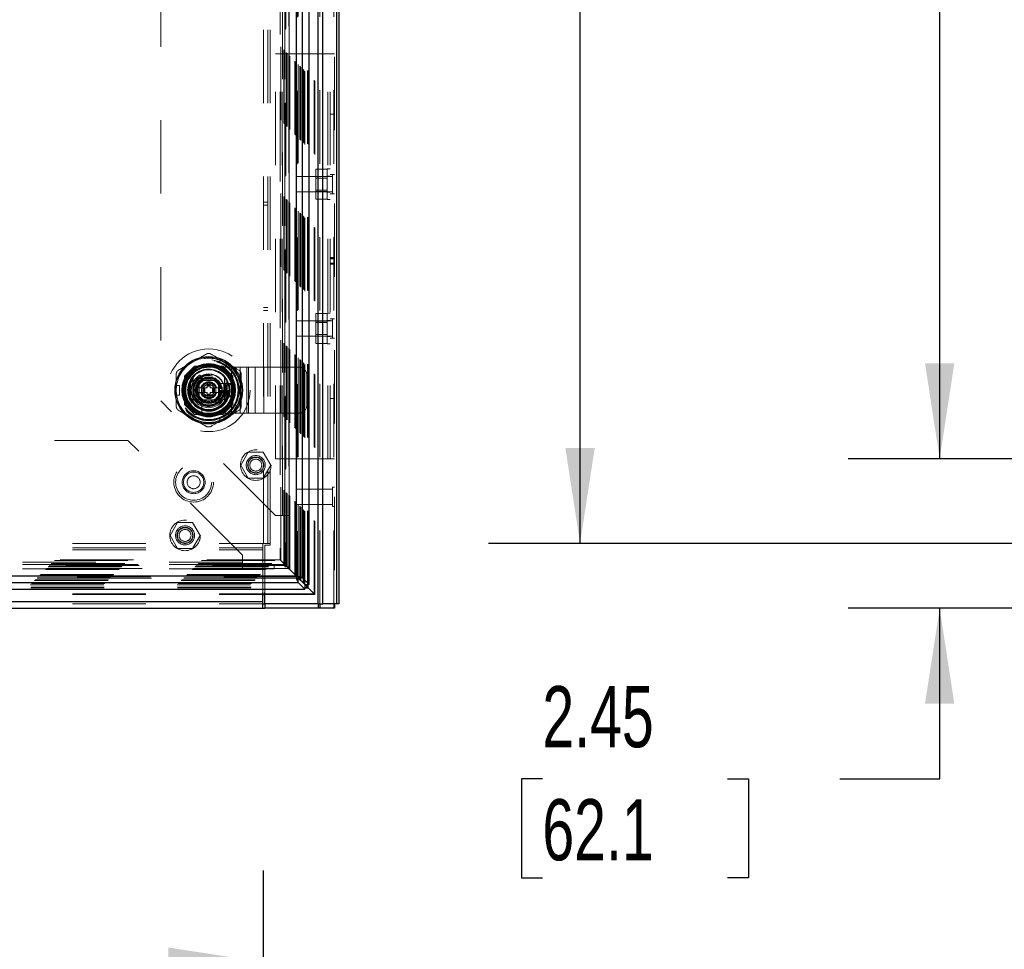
# Model space of a CAD drawing. Header units: inches. Extents: x 0.2 to 10.7, y 0.2 to 7.9.
# Tile 54 of 104: x 4.2 to 5.5, y 2.8 to 4. Entities that reach past the tile are written whole.
import ezdxf

# ---------------------------------------------------------------- set-up
doc = ezdxf.new("R2010")
doc.units = ezdxf.units.IN
doc.header["$MEASUREMENT"] = 0
doc.linetypes.add('HIDDEN', pattern=[0.075, 0.05, -0.025])
doc.layers.add('DIMENSIONS', color=140, linetype='Continuous')
doc.styles.add('SLDTEXTSTYLE0', font='TXT', dxfattribs={"width": 0.7})
doc.dimstyles.new('SLDDIMSTYLE0', dxfattribs={"dimtxt": 0.084961, "dimasz": 0.13, "dimexe": 0, "dimexo": 0.0625, "dimgap": 0.02124, "dimtad": 0, "dimtih": 1, "dimtoh": 1, "dimlfac": 12, "dimrnd": 1e-09, "dimzin": 12, "dimdsep": 46, "dimtxsty": 'SLDTEXTSTYLE0', "dimsah": 1, "dimcen": 0.09, "dimadec": 0, "dimazin": 3, "dimtfac": 1, "dimtofl": 0, "dimtmove": 0, "dimatfit": 3, "dimfxl": 0, "dimfrac": 2, "dimtolj": 1, "dimtzin": 12, "dimarcsym": 0})
doc.dimstyles.new('SLDDIMSTYLE1', dxfattribs={"dimtxt": 0.084961, "dimasz": 0.13, "dimexe": 0, "dimexo": 0.0625, "dimgap": 0.02124, "dimtad": 0, "dimtih": 1, "dimtoh": 1, "dimlfac": 12, "dimrnd": 1e-09, "dimzin": 12, "dimdsep": 46, "dimtxsty": 'SLDTEXTSTYLE0', "dimsah": 1, "dimcen": 0.09, "dimadec": 0, "dimazin": 3, "dimtfac": 1, "dimtmove": 0, "dimatfit": 0, "dimfxl": 0, "dimfrac": 2, "dimtolj": 1, "dimtzin": 12, "dimarcsym": 0})

# ---------------------------------------------------------------- blocks, each defined once
blk = doc.blocks.new('_D_17')
at = {"layer": 'DIMENSIONS'}
for p, q in [((5.415, 3.4444), (5.415, 3.6944)), ((5.7341, 3.4444), (5.29, 3.4444)), ((5.7294, 3.2406), (5.29, 3.2406)), ((5.415, 3.0079), (5.415, 3.2406)), ((4.8733, 3.0079), (4.8448, 3.0079)), ((4.8448, 3.0079), (4.8448, 2.8729)), ((5.1258, 3.0079), (5.1543, 3.0079)), ((5.1543, 3.0079), (5.1543, 2.8729)), ((5.2789, 3.0079), (5.415, 3.0079)), ((4.8448, 2.8729), (4.8733, 2.8729)), ((5.1543, 2.8729), (5.1258, 2.8729))]:
    blk.add_line(p, q, dxfattribs=at)
for points in [[(5.415, 3.4444), (5.435, 3.5744), (5.395, 3.5744)], [(5.415, 3.2406), (5.395, 3.1106), (5.435, 3.1106)]]:
    blk.add_solid(points, dxfattribs=at)
at = {"layer": 'DIMENSIONS', "char_height": 0.08333, "attachment_point": 1, "style": 'SLDTEXTSTYLE0'}
for s, insert in [('2.45', (4.8733, 3.1344)), ('62.1', (4.8733, 2.9803))]:
    blk.add_mtext(s, dxfattribs=dict(at, insert=insert))
blk = doc.blocks.new('_D_18')
at = {"layer": 'DIMENSIONS'}
for p, q in [((5.7341, 4.9847), (5.29, 4.9847)), ((5.415, 4.9847), (5.415, 4.4281)), ((5.2535, 4.274), (5.2249, 4.274)), ((5.2249, 4.274), (5.2249, 4.139)), ((5.5766, 4.274), (5.6051, 4.274)), ((5.6051, 4.274), (5.6051, 4.139)), ((5.2249, 4.139), (5.2535, 4.139)), ((5.6051, 4.139), (5.5766, 4.139)), ((5.415, 3.4444), (5.415, 4.12)), ((5.7341, 3.4444), (5.29, 3.4444))]:
    blk.add_line(p, q, dxfattribs=at)
for points in [[(5.415, 4.9847), (5.395, 4.8547), (5.435, 4.8547)], [(5.415, 3.4444), (5.435, 3.5744), (5.395, 3.5744)]]:
    blk.add_solid(points, dxfattribs=at)
at = {"layer": 'DIMENSIONS', "char_height": 0.08333, "attachment_point": 1, "style": 'SLDTEXTSTYLE0'}
for s, insert in [('18.48', (5.2535, 4.4005)), ('469.5', (5.2535, 4.2464))]:
    blk.add_mtext(s, dxfattribs=dict(at, insert=insert))
blk = doc.blocks.new('_D_19')
at = {"layer": 'DIMENSIONS'}
for p, q in [((5.7035, 5.1), (4.7997, 5.1)), ((4.9247, 5.1), (4.9247, 4.4836)), ((4.7631, 4.3535), (4.7346, 4.3535)), ((4.7346, 4.3535), (4.7346, 4.2185)), ((5.0863, 4.3535), (5.1148, 4.3535)), ((5.1148, 4.3535), (5.1148, 4.2185)), ((4.7346, 4.2185), (4.7631, 4.2185)), ((5.1148, 4.2185), (5.0863, 4.2185)), ((4.9247, 3.329), (4.9247, 4.0644)), ((5.7035, 3.329), (4.7997, 3.329))]:
    blk.add_line(p, q, dxfattribs=at)
for points in [[(4.9247, 5.1), (4.9047, 4.97), (4.9447, 4.97)], [(4.9247, 3.329), (4.9447, 3.459), (4.9047, 3.459)]]:
    blk.add_solid(points, dxfattribs=at)
at = {"layer": 'DIMENSIONS', "char_height": 0.08333, "attachment_point": 1, "style": 'SLDTEXTSTYLE0'}
for s, insert in [('21.25', (4.7631, 4.4799)), ('539.8', (4.7631, 4.3259)), ('OPENING', (4.6627, 4.1718))]:
    blk.add_mtext(s, dxfattribs=dict(at, insert=insert))
blk = doc.blocks.new('_D_25')
at = {"layer": 'DIMENSIONS'}
for p, q in [((3.0317, 2.4284), (3.0317, 2.8831)), ((4.4932, 2.4284), (4.4932, 2.8831)), ((3.6024, 2.8376), (3.5739, 2.8376)), ((3.5739, 2.8376), (3.5739, 2.7026)), ((3.9255, 2.8376), (3.9541, 2.8376)), ((3.9541, 2.8376), (3.9541, 2.7026)), ((3.0317, 2.7581), (3.259, 2.7581)), ((4.4932, 2.7581), (4.2689, 2.7581)), ((3.5739, 2.7026), (3.6024, 2.7026)), ((3.9541, 2.7026), (3.9255, 2.7026))]:
    blk.add_line(p, q, dxfattribs=at)
for points in [[(3.0317, 2.7581), (3.1617, 2.7381), (3.1617, 2.7781)], [(4.4932, 2.7581), (4.3632, 2.7781), (4.3632, 2.7381)]]:
    blk.add_solid(points, dxfattribs=at)
at = {"layer": 'DIMENSIONS', "attachment_point": 1, "style": 'SLDTEXTSTYLE0'}
for s, insert, char_height in [('17.54', (3.6024, 2.964), 0.08333), ('445.5', (3.6024, 2.81), 0.08333), ('INSIDE OPENING', (3.278, 2.6559), 0.083333)]:
    blk.add_mtext(s, dxfattribs=dict(at, insert=insert, char_height=char_height))

msp = doc.modelspace()

# ---------------------------------------------------------------- linework, layer by layer
at = {"color": 7, "linetype": 'Continuous', "lineweight": 25}
for p, q in [((4.5677218, 3.2466192), (4.5677218, 5.1820358)), ((4.5740858, 3.2466192), (4.5740858, 5.1822947)), ((4.5931618, 3.2466192), (4.5931618, 5.1912683)), ((4.5957978, 5.1924486), (4.5957978, 3.2466192)), ((4.5555413, 3.2727236), (4.5555413, 5.1563317)), ((4.5375935, 5.144302), (4.5375935, 3.2847533)), ((4.5464568, 3.2818081), (4.5464568, 5.1472471)), ((4.3937933, 3.5514767), (4.3937933, 3.5241007)), ((4.4430059, 3.5514767), (4.4430059, 3.5241007)), ((2.9843496, 3.27589), (4.5405387, 3.27589)), ((2.9872948, 3.2847533), (4.5375935, 3.2847533)), ((4.5405641, 3.2818243), (4.5377507, 3.2846378)), ((4.5405387, 3.27589), (4.5405387, 3.2817988)), ((4.5405387, 3.2817988), (4.5490312, 3.2733063)), ((4.5405387, 3.27589), (4.5496232, 3.2668055)), ((4.5464568, 3.2818081), (4.5405479, 3.2818081)), ((4.5490413, 3.2733148), (4.5405479, 3.2818081)), ((4.5555413, 3.2727236), (4.5464568, 3.2818081)), ((2.9752651, 3.2668055), (4.5496232, 3.2668055)), ((4.5488227, 3.2693895), (4.5529989, 3.2693895)), ((4.5489296, 3.2682563), (4.5541321, 3.2682563)), ((4.5529989, 3.2693895), (4.5490746, 3.2733139)), ((4.5496232, 3.2668055), (4.5496232, 3.267221)), ((4.5529989, 3.2693895), (4.5529989, 3.2735229)), ((4.5541321, 3.2682563), (4.5529989, 3.2693895)), ((4.5541321, 3.2682563), (4.5541321, 3.273416)), ((4.5555413, 3.2727236), (4.5551475, 3.2727236)), ((3.032707, 3.2496192), (4.492222, 3.2496192)), ((4.492222, 3.2496192), (4.492222, 3.261954)), ((4.492222, 3.2602532), (4.4947145, 3.2602532)), ((4.492222, 3.2593206), (4.4947145, 3.2593206)), ((4.492222, 3.2406192), (4.492222, 3.2496192)), ((4.4947145, 3.2466192), (4.4947145, 3.261954)), ((3.032707, 3.2406192), (4.492222, 3.2406192)), ((4.492222, 3.2466192), (4.4947145, 3.2466192)), ((4.492222, 3.2406192), (4.494722, 3.2406192)), ((4.5677218, 3.2466192), (4.4947145, 3.2466192)), ((4.494722, 3.2466192), (4.494722, 3.2406192)), ((4.5677251, 3.2406192), (4.494722, 3.2406192)), ((4.5677218, 3.2466192), (4.5740858, 3.2466192)), ((4.5677251, 3.2466192), (4.5677251, 3.2406192)), ((4.5698441, 3.2406192), (4.5677251, 3.2406192)), ((4.5698441, 3.2466192), (4.5698441, 3.2406192)), ((4.5889201, 3.2406192), (4.5698441, 3.2406192)), ((4.5931618, 3.2466192), (4.5740858, 3.2466192)), ((4.5889201, 3.2466192), (4.5889201, 3.2406192)), ((4.5897978, 3.2406192), (4.5889201, 3.2406192)), ((4.5897978, 3.2466192), (4.5897978, 3.2406192)), ((4.5957978, 3.2466192), (4.5931618, 3.2466192))]:
    msp.add_line(p, q, dxfattribs=at)
at = {"color": 7, "linetype": 'HIDDEN', "lineweight": 18}
for p, q in [((4.5677218, 3.2466192), (4.5677218, 5.1820358)), ((4.5698432, 3.2466192), (4.5698432, 5.1822947)), ((4.5889191, 3.2466192), (4.5889191, 5.1912683)), ((4.5897978, 5.1924486), (4.5897978, 3.2466192)), ((4.5621352, 3.2602532), (4.5621352, 5.168802)), ((4.5630591, 3.2593403), (4.5630591, 5.169715)), ((4.5496325, 3.2727236), (4.5496325, 5.1563317)), ((4.5529989, 3.2735229), (4.5529989, 5.1555324)), ((4.5541321, 3.273416), (4.5541321, 5.1556393)), ((4.536031, 3.2863574), (4.536031, 5.1426979)), ((4.5367618, 3.2856267), (4.5367618, 5.1434286)), ((4.5375935, 5.144302), (4.5375935, 3.2847533)), ((4.5380641, 3.2843243), (4.5380641, 5.144731)), ((4.5391889, 5.1458526), (4.5391889, 3.283205)), ((4.5403831, 3.2820053), (4.5403831, 5.1470499)), ((4.5405171, 5.147186), (4.5405171, 3.2818695)), ((4.5405479, 3.2818081), (4.5405479, 5.1472471)), ((4.5428096, 3.2795686), (4.5428096, 5.1494739)), ((4.5432169, 3.2791716), (4.5432169, 5.1498837)), ((4.5433666, 3.2790219), (4.5433666, 5.1500334)), ((4.5441805, 3.2782079), (4.5441805, 5.1508473)), ((4.5470252, 3.2753598), (4.5470252, 5.1536938)), ((4.5479302, 3.2744582), (4.5479302, 5.1545971)), ((4.5214006, 3.3009878), (4.5214006, 5.1280674)), ((4.5221079, 5.1287942), (4.5221079, 3.3002619)), ((4.5237305, 5.1303973), (4.5237305, 3.298658)), ((4.5240186, 3.2983698), (4.5240186, 5.1306854)), ((4.5249478, 3.2974406), (4.5249478, 5.1316146)), ((4.5251888, 3.2971996), (4.5251888, 5.1318556)), ((4.5251888, 3.2971996), (4.5251888, 5.1318556)), ((4.5274328, 5.1341096), (4.5274328, 3.2949157)), ((4.5274805, 3.294908), (4.5274805, 5.1341473)), ((4.5278971, 3.2944913), (4.5278971, 5.134564)), ((4.5278971, 5.134564), (4.5278971, 3.2944913)), ((4.528101, 3.2943106), (4.528101, 5.1347374)), ((4.5283138, 3.2940746), (4.5283138, 5.1349806)), ((4.5291471, 3.2932413), (4.5291471, 5.135814)), ((4.5158087, 5.1224741), (4.5158087, 3.3065819)), ((4.5165371, 3.3058513), (4.5165371, 5.1232039)), ((4.5206276, 3.3017609), (4.5206276, 5.1272944)), ((4.4932145, 3.3290358), (4.4932145, 5.0999525)), ((4.4992145, 3.3290358), (4.4992145, 5.0999525)), ((4.5022145, 3.3290358), (4.5022145, 5.0999525)), ((4.5022145, 3.3290358), (4.5022145, 5.0999525)), ((4.5190413, 5.061986), (4.5190413, 3.3670693)), ((4.5190413, 5.061986), (4.5190413, 3.3670693)), ((4.5220413, 5.061986), (4.5220413, 3.3670693)), ((4.5280413, 5.061986), (4.5280413, 3.3670693)), ((4.3530413, 4.905736), (4.3530413, 3.5233193)), ((4.5096312, 3.4443692), (4.5096312, 3.9962025)), ((4.5096312, 3.9962025), (4.5156312, 3.9962025)), ((4.5156312, 3.4443692), (4.5156312, 3.9962025)), ((4.5186312, 3.9962025), (4.5156312, 3.9962025)), ((4.5186312, 3.4443692), (4.5186312, 3.9962025)), ((4.5186312, 3.4443692), (4.5186312, 3.9962025)), ((4.5807978, 3.9962025), (4.5186312, 3.9962025)), ((4.5807978, 3.4443692), (4.5807978, 3.9962025)), ((4.5897978, 3.9962025), (4.5807978, 3.9962025)), ((4.5807978, 3.4443692), (4.5807978, 3.9962025)), ((4.5837978, 3.4443692), (4.5837978, 3.9962025)), ((4.5897978, 3.9139629), (4.5837978, 3.9139629)), ((4.5800478, 3.7978692), (4.5800478, 3.8395358)), ((4.5837978, 3.8395358), (4.5800478, 3.8395358)), ((4.5377145, 3.8291192), (4.5377145, 3.8082858)), ((4.5871937, 3.8291192), (4.5377145, 3.8291192)), ((4.5800478, 3.8391984), (4.5646312, 3.8391984)), ((4.5646312, 3.8391984), (4.5646312, 3.8289505)), ((4.5800478, 3.8289505), (4.5646312, 3.8289505)), ((4.5646312, 3.8289505), (4.5646312, 3.8084545)), ((4.5800478, 3.826865), (4.5646312, 3.826865)), ((4.5837978, 3.8297442), (4.5800478, 3.8297442)), ((4.5897978, 3.8317233), (4.5837978, 3.8317233)), ((4.5871937, 3.8317233), (4.5871937, 3.8056817)), ((4.5377145, 3.8082858), (4.5871937, 3.8082858)), ((4.5646312, 3.81054), (4.5800478, 3.81054)), ((4.5800478, 3.8084545), (4.5646312, 3.8084545)), ((4.5646312, 3.8084545), (4.5646312, 3.7982066)), ((4.5800478, 3.8076608), (4.5837978, 3.8076608)), ((4.5897978, 3.8056817), (4.5837978, 3.8056817)), ((4.4992145, 3.7942442), (4.4932145, 3.7942442)), ((4.4932145, 3.7900775), (4.4992145, 3.7900775)), ((4.5800478, 3.7982066), (4.5646312, 3.7982066)), ((4.5800478, 3.7978692), (4.5837978, 3.7978692)), ((4.5897978, 3.718903), (4.5837978, 3.718903)), ((4.5897978, 3.7185027), (4.5837978, 3.7185027)), ((4.5897978, 3.7182625), (4.5837978, 3.7182625)), ((4.5897978, 3.7174422), (4.5837978, 3.7174422)), ((4.5897978, 3.7170134), (4.5837978, 3.7170134)), ((4.5897978, 3.7109284), (4.5837978, 3.7109284)), ((4.5897978, 3.7099035), (4.5837978, 3.7099035)), ((4.5837978, 3.7096858), (4.5897978, 3.7096858)), ((4.5897978, 3.7095192), (4.5837978, 3.7095192)), ((4.4932145, 3.6504942), (4.4992145, 3.6504942)), ((4.4932145, 3.6463275), (4.4992145, 3.6463275)), ((4.5800478, 3.6423651), (4.5646312, 3.6423651)), ((4.5646312, 3.6423651), (4.5646312, 3.6321171)), ((4.5800478, 3.6010358), (4.5800478, 3.6427025)), ((4.5837978, 3.6427025), (4.5800478, 3.6427025)), ((4.5377145, 3.6322858), (4.5377145, 3.6114525)), ((4.5871937, 3.6322858), (4.5377145, 3.6322858)), ((4.5800478, 3.6321171), (4.5646312, 3.6321171)), ((4.5646312, 3.6321171), (4.5646312, 3.6116212)), ((4.5800478, 3.6300317), (4.5646312, 3.6300317)), ((4.5837978, 3.6329108), (4.5800478, 3.6329108)), ((4.5897978, 3.63489), (4.5837978, 3.63489)), ((4.5871937, 3.63489), (4.5871937, 3.6088483)), ((4.5377145, 3.6114525), (4.5871937, 3.6114525)), ((4.5646312, 3.6137067), (4.5800478, 3.6137067)), ((4.5800478, 3.6116212), (4.5646312, 3.6116212)), ((4.5646312, 3.6116212), (4.5646312, 3.6013732)), ((4.5800478, 3.6013732), (4.5646312, 3.6013732)), ((4.5800478, 3.6108275), (4.5837978, 3.6108275)), ((4.5800478, 3.6010358), (4.5837978, 3.6010358)), ((4.5897978, 3.6088483), (4.5837978, 3.6088483)), ((4.4327306, 3.5757341), (4.4348627, 3.579427)), ((4.4327306, 3.5757341), (4.4440958, 3.5691725)), ((4.4462278, 3.5728653), (4.4348627, 3.579427)), ((4.4440958, 3.5691725), (4.4462278, 3.5728653)), ((4.3989999, 3.5705971), (4.3852913, 3.5568885)), ((4.3991499, 3.5707471), (4.3989999, 3.5705971)), ((4.4374994, 3.5705971), (4.3989999, 3.5705971)), ((4.4376493, 3.5707471), (4.3991499, 3.5707471)), ((4.4334343, 3.5705971), (4.4033649, 3.5705971)), ((4.4183979, 3.5690404), (4.4496479, 3.5690404)), ((4.451208, 3.5568885), (4.4374994, 3.5705971)), ((4.4513579, 3.5570384), (4.4376493, 3.5707471)), ((4.4496479, 3.5065404), (4.4496479, 3.5690404)), ((4.4496479, 3.5690404), (4.4728244, 3.5690404)), ((4.4496479, 3.5065404), (4.4496479, 3.5690404)), ((4.4612362, 3.5065404), (4.4612362, 3.5690404)), ((4.4702923, 3.5065404), (4.4702923, 3.5690404)), ((4.4728244, 3.5065404), (4.4728244, 3.5690404)), ((4.4728244, 3.5690404), (4.4818805, 3.5690404)), ((4.4818805, 3.5065404), (4.4818805, 3.5690404)), ((4.4818805, 3.5690404), (4.4934687, 3.5690404)), ((4.4934687, 3.5065404), (4.4934687, 3.5690404)), ((4.4934687, 3.5690404), (4.5417313, 3.5690404)), ((4.4934687, 3.5065404), (4.4934687, 3.5690404)), ((4.5521479, 3.516957), (4.5521479, 3.5586237)), ((4.3741082, 3.5443504), (4.3783724, 3.5443504)), ((4.3741082, 3.531227), (4.3741082, 3.5443504)), ((4.3783724, 3.531227), (4.3783724, 3.5443504)), ((4.3852913, 3.5568885), (4.3852913, 3.5183891)), ((4.3854412, 3.5570384), (4.3854412, 3.518539)), ((4.3855912, 3.5528234), (4.3855912, 3.522754)), ((4.3994576, 3.5377887), (4.4089286, 3.5541929)), ((4.4052729, 3.5509154), (4.4052729, 3.5246654)), ((4.4315229, 3.5509154), (4.4052729, 3.5509154)), ((4.4052762, 3.5473553), (4.4052762, 3.5282221)), ((4.4279662, 3.5509121), (4.408833, 3.5509121)), ((4.4089286, 3.5541929), (4.4278705, 3.5541929)), ((4.4164311, 3.5476312), (4.4164311, 3.5458268)), ((4.4164311, 3.5476312), (4.4203681, 3.5476312)), ((4.4164311, 3.5458268), (4.4203681, 3.5458268)), ((4.4164311, 3.5458268), (4.4164311, 3.5451706)), ((4.4164311, 3.5451706), (4.4203681, 3.5451706)), ((4.4164311, 3.5451706), (4.4164311, 3.5448823)), ((4.4164311, 3.5448823), (4.4164311, 3.5438185)), ((4.4164311, 3.5448823), (4.4203681, 3.5448823)), ((4.4203681, 3.5476312), (4.4203681, 3.5458268)), ((4.4203681, 3.5458268), (4.4203681, 3.5451706)), ((4.4203681, 3.5451706), (4.4203681, 3.5448823)), ((4.4203681, 3.5448823), (4.4203681, 3.5438185)), ((4.4278705, 3.5541929), (4.4373415, 3.5377887)), ((4.4315229, 3.5246654), (4.4315229, 3.5509154)), ((4.4315229, 3.5282221), (4.4315229, 3.5473553)), ((4.4455974, 3.5469751), (4.4319903, 3.5469751)), ((4.4390229, 3.5286237), (4.4390229, 3.546957)), ((4.4415229, 3.544457), (4.4390229, 3.546957)), ((4.4390229, 3.546957), (4.4490229, 3.546957)), ((4.4415229, 3.5311237), (4.4415229, 3.544457)), ((4.4415229, 3.544457), (4.4465229, 3.544457)), ((4.4465229, 3.544457), (4.4490229, 3.546957)), ((4.4465229, 3.544457), (4.4465229, 3.5311237)), ((4.4490229, 3.546957), (4.4490229, 3.5286237)), ((4.451208, 3.5183891), (4.451208, 3.5568885)), ((4.451208, 3.522754), (4.451208, 3.5528234)), ((4.4513579, 3.518539), (4.4513579, 3.5570384)), ((4.3741082, 3.531227), (4.3783724, 3.531227)), ((4.4089286, 3.5213845), (4.3994576, 3.5377887)), ((4.4103615, 3.5410696), (4.4013518, 3.5410696)), ((4.4103615, 3.5345079), (4.4013518, 3.5345079)), ((4.4103615, 3.5410696), (4.4103615, 3.5345079)), ((4.4110177, 3.5410696), (4.4103615, 3.5410696)), ((4.4110177, 3.5345079), (4.4103615, 3.5345079)), ((4.4110177, 3.5410696), (4.4110177, 3.5345079)), ((4.411306, 3.5410696), (4.4110177, 3.5410696)), ((4.411306, 3.5345079), (4.4110177, 3.5345079)), ((4.4123698, 3.5410696), (4.411306, 3.5410696)), ((4.411306, 3.5410696), (4.411306, 3.5345079)), ((4.4123698, 3.5345079), (4.411306, 3.5345079)), ((4.4130658, 3.5410696), (4.4123698, 3.5410696)), ((4.4123698, 3.5410696), (4.4123698, 3.5345079)), ((4.4130658, 3.5345079), (4.4123698, 3.5345079)), ((4.4130658, 3.5410696), (4.4130658, 3.5345079)), ((4.4164311, 3.5410696), (4.4130658, 3.5410696)), ((4.4164311, 3.5345079), (4.4130658, 3.5345079)), ((4.4164311, 3.5438185), (4.4164311, 3.5431225)), ((4.4164311, 3.5438185), (4.4203681, 3.5438185)), ((4.4164311, 3.5431225), (4.4164311, 3.5410696)), ((4.4164311, 3.5431225), (4.4203681, 3.5431225)), ((4.4164311, 3.5345079), (4.4164311, 3.5324549)), ((4.4164311, 3.5324549), (4.4164311, 3.531759)), ((4.4164311, 3.5324549), (4.4203681, 3.5324549)), ((4.4164311, 3.531759), (4.4203681, 3.531759)), ((4.4164311, 3.531759), (4.4164311, 3.5306951)), ((4.4164311, 3.5306951), (4.4203681, 3.5306951)), ((4.4164311, 3.5306951), (4.4164311, 3.5304068)), ((4.4203681, 3.5438185), (4.4203681, 3.5431225)), ((4.4203681, 3.5431225), (4.4203681, 3.5410696)), ((4.4237334, 3.5410696), (4.4203681, 3.5410696)), ((4.4203681, 3.5345079), (4.4203681, 3.5324549)), ((4.4237334, 3.5345079), (4.4203681, 3.5345079)), ((4.4203681, 3.5324549), (4.4203681, 3.531759)), ((4.4203681, 3.531759), (4.4203681, 3.5306951)), ((4.4203681, 3.5306951), (4.4203681, 3.5304068)), ((4.4244293, 3.5410696), (4.4237334, 3.5410696)), ((4.4237334, 3.5410696), (4.4237334, 3.5345079)), ((4.4244293, 3.5345079), (4.4237334, 3.5345079)), ((4.4244293, 3.5410696), (4.4244293, 3.5345079)), ((4.4254932, 3.5410696), (4.4244293, 3.5410696)), ((4.4254932, 3.5345079), (4.4244293, 3.5345079)), ((4.4254932, 3.5410696), (4.4254932, 3.5345079)), ((4.4257815, 3.5410696), (4.4254932, 3.5410696)), ((4.4257815, 3.5345079), (4.4254932, 3.5345079)), ((4.4257815, 3.5410696), (4.4257815, 3.5345079)), ((4.4264376, 3.5410696), (4.4257815, 3.5410696)), ((4.4264376, 3.5345079), (4.4257815, 3.5345079)), ((4.4264376, 3.5410696), (4.4264376, 3.5345079)), ((4.4354473, 3.5410696), (4.4264376, 3.5410696)), ((4.4354473, 3.5345079), (4.4264376, 3.5345079)), ((4.4373415, 3.5377887), (4.4278705, 3.5213845)), ((4.4354473, 3.5410696), (4.4353577, 3.5412248)), ((4.4353577, 3.5343527), (4.4354473, 3.5345079)), ((4.4415229, 3.5311237), (4.4390229, 3.5286237)), ((4.4465229, 3.5311237), (4.4415229, 3.5311237)), ((4.4465229, 3.5311237), (4.4490229, 3.5286237)), ((4.5092913, 3.3670693), (4.3530413, 3.5233193)), ((4.3852913, 3.5183891), (4.3989999, 3.5046805)), ((4.3854412, 3.518539), (4.3991499, 3.5048304)), ((4.4052729, 3.5246654), (4.4315229, 3.5246654)), ((4.408833, 3.5246654), (4.4279662, 3.5246654)), ((4.4278705, 3.5213845), (4.4089286, 3.5213845)), ((4.4092132, 3.524198), (4.4092132, 3.5105909)), ((4.4164311, 3.5304068), (4.4203681, 3.5304068)), ((4.4164311, 3.5304068), (4.4164311, 3.5297507)), ((4.4164311, 3.5297507), (4.4203681, 3.5297507)), ((4.4164311, 3.5297507), (4.4164311, 3.5279462)), ((4.4164311, 3.5279462), (4.4203681, 3.5279462)), ((4.4203681, 3.5304068), (4.4203681, 3.5297507)), ((4.4203681, 3.5297507), (4.4203681, 3.5279462)), ((4.4374994, 3.5046805), (4.451208, 3.5183891)), ((4.4490229, 3.5286237), (4.4390229, 3.5286237)), ((4.451208, 3.5183891), (4.4513579, 3.518539)), ((4.5897978, 3.5266087), (4.5837978, 3.5266087)), ((4.3989999, 3.5046805), (4.4374994, 3.5046805)), ((4.3991499, 3.5048304), (4.4376493, 3.5048304)), ((4.4033649, 3.5049803), (4.4334343, 3.5049803)), ((4.4183979, 3.5065404), (4.4496479, 3.5065404)), ((4.4440958, 3.506405), (4.4327306, 3.4998433)), ((4.4462278, 3.5027121), (4.4440958, 3.506405)), ((4.4496479, 3.5065404), (4.4728244, 3.5065404)), ((4.4728244, 3.5065404), (4.4818805, 3.5065404)), ((4.4818805, 3.5065404), (4.4934687, 3.5065404)), ((4.4934687, 3.5065404), (4.5417313, 3.5065404)), ((4.4348627, 3.4961505), (4.4327306, 3.4998433)), ((4.4462278, 3.5027121), (4.4348627, 3.4961505)), ((4.308097, 3.4693888), (3.216847, 3.4693888)), ((4.464347, 3.3131388), (4.308097, 3.4693888)), ((4.4722933, 3.4534305), (4.4620454, 3.4356805)), ((4.4927893, 3.4534305), (4.4722933, 3.4534305)), ((4.5030372, 3.4356805), (4.4927893, 3.4534305)), ((4.5096312, 3.4443692), (4.5156312, 3.4443692)), ((4.5186312, 3.4443692), (4.5156312, 3.4443692)), ((4.5807978, 3.4443692), (4.5186312, 3.4443692)), ((4.5897978, 3.4443692), (4.5807978, 3.4443692)), ((4.4620454, 3.4356805), (4.4722933, 3.4179305)), ((4.4927893, 3.4179305), (4.5030372, 3.4356805)), ((4.5283326, 3.2940795), (4.5283286, 3.4309906)), ((4.4722933, 3.4179305), (4.4927893, 3.4179305)), ((4.5377145, 3.4028692), (4.5377145, 3.3820358)), ((4.5871937, 3.4028692), (4.5377145, 3.4028692)), ((4.5871937, 3.4054733), (4.5871937, 3.3794317)), ((4.5897978, 3.4054733), (4.5871937, 3.4054733)), ((4.5377145, 3.3820358), (4.5871937, 3.3820358)), ((4.5871937, 3.3794317), (4.5897978, 3.3794317)), ((4.3758767, 3.3576388), (4.3656287, 3.3398888)), ((4.3963726, 3.3576388), (4.3758767, 3.3576388)), ((4.4066206, 3.3398888), (4.3963726, 3.3576388)), ((4.5190413, 3.3670693), (4.5092913, 3.3670693)), ((4.5280413, 3.3670693), (4.5190413, 3.3670693)), ((4.5220413, 3.3670693), (4.5220413, 3.2970693)), ((4.5280413, 3.3670693), (4.5280413, 3.2970693)), ((4.3656287, 3.3398888), (4.3758767, 3.3221388)), ((4.3963726, 3.3221388), (4.4066206, 3.3398888)), ((3.032707, 3.3290358), (4.492222, 3.3290358)), ((3.032707, 3.3230358), (4.492222, 3.3230358)), ((3.032707, 3.3200358), (4.492222, 3.3200358)), ((3.032707, 3.3200358), (4.492222, 3.3200358)), ((4.3758767, 3.3221388), (4.3963726, 3.3221388)), ((4.492222, 3.3200358), (4.492222, 3.3290358)), ((4.492222, 3.261954), (4.492222, 3.3200358)), ((4.5022145, 3.3290358), (4.4932145, 3.3290358)), ((4.4947145, 3.261954), (4.4947145, 3.3265358)), ((4.4947145, 3.3265358), (4.5022145, 3.3265358)), ((4.5022145, 3.3265358), (4.5022145, 3.3290358)), ((3.0083512, 3.3058513), (4.5165371, 3.3058513)), ((4.5158252, 3.3065849), (3.0090685, 3.3065849)), ((4.464347, 3.3033888), (3.060597, 3.3033888)), ((4.464347, 3.3033888), (3.060597, 3.3033888)), ((4.464347, 3.3033888), (4.464347, 3.3131388)), ((4.464347, 3.2943888), (4.464347, 3.3033888)), ((4.5206276, 3.3017609), (4.5165371, 3.3058513)), ((2.9957412, 3.2932413), (4.5291471, 3.2932413)), ((2.9965745, 3.2940746), (4.5283138, 3.2940746)), ((2.9965991, 3.2940687), (4.5283048, 3.2940687)), ((2.9967402, 3.2942337), (4.5281381, 3.2942337)), ((2.9969912, 3.2944913), (4.5278971, 3.2944913)), ((2.9969912, 3.2944913), (4.5278971, 3.2944913)), ((4.5275037, 3.294921), (2.997375, 3.294921)), ((2.9974078, 3.294908), (4.5274805, 3.294908)), ((2.9996995, 3.2971996), (4.5251888, 3.2971996)), ((2.9996995, 3.2971996), (4.5251888, 3.2971996)), ((2.9999405, 3.2974406), (4.5249478, 3.2974406)), ((3.0008697, 3.2983698), (4.5240186, 3.2983698)), ((4.5237305, 3.298658), (3.0011578, 3.298658)), ((4.5223774, 3.3000279), (3.0024866, 3.3000279)), ((4.5223225, 3.3000716), (3.0025595, 3.3000716)), ((3.0034877, 3.3009878), (4.5214006, 3.3009878)), ((3.0042607, 3.3017609), (4.5206276, 3.3017609)), ((4.464347, 3.3003888), (3.060597, 3.3003888)), ((4.464347, 3.2943888), (3.060597, 3.2943888)), ((4.5075136, 3.3003888), (4.464347, 3.3003888)), ((4.5075136, 3.2943888), (4.464347, 3.2943888)), ((4.5075136, 3.3003888), (4.5075136, 3.2943888)), ((4.5214006, 3.3009878), (4.5206276, 3.3017609)), ((4.5224297, 3.2999588), (4.5214006, 3.3009878)), ((4.5280413, 3.2970693), (4.5220413, 3.2970693)), ((4.5283138, 3.2940746), (4.5249478, 3.2974406)), ((4.5291471, 3.2932413), (4.5283138, 3.2940746)), ((2.9807078, 3.2782079), (4.5441805, 3.2782079)), ((2.9815217, 3.2790219), (4.5433666, 3.2790219)), ((2.9816714, 3.2791716), (4.5432169, 3.2791716)), ((2.981903, 3.279399), (4.5429712, 3.279399)), ((4.5406241, 3.2817749), (2.9842673, 3.2817749)), ((2.9843496, 3.2817988), (4.5405387, 3.2817988)), ((2.9845052, 3.2820053), (4.5403831, 3.2820053)), ((4.5391975, 3.2831739), (2.9856915, 3.2831739)), ((2.9868241, 3.2843243), (4.5380641, 3.2843243)), ((2.9872948, 3.2847533), (4.5375935, 3.2847533)), ((2.9881265, 3.2856267), (4.5367618, 3.2856267)), ((2.9888573, 3.2863574), (4.536031, 3.2863574)), ((4.5367618, 3.2856267), (4.536031, 3.2863574)), ((4.5377507, 3.2846378), (4.5367618, 3.2856267)), ((2.9752651, 3.2727143), (4.5496232, 3.2727143)), ((2.9759587, 3.2682563), (4.5489296, 3.2682563)), ((2.9760656, 3.2693895), (4.5488227, 3.2693895)), ((2.976958, 3.2744582), (4.5479302, 3.2744582)), ((2.9779418, 3.2754477), (4.5469426, 3.2754477)), ((4.5490746, 3.2733139), (4.5479302, 3.2744582)), ((4.5490312, 3.2733063), (4.5496232, 3.2727143)), ((4.5496325, 3.2727236), (4.5490413, 3.2733148)), ((4.5496232, 3.267221), (4.5496232, 3.2727143)), ((4.5551475, 3.2727236), (4.5496325, 3.2727236)), ((4.5508327, 3.2715557), (4.5541515, 3.2682366)), ((3.032707, 3.2602532), (4.492222, 3.2602532)), ((3.032707, 3.2593206), (4.492222, 3.2593206)), ((3.032707, 3.2496192), (4.492222, 3.2496192)), ((4.4947145, 3.2602532), (4.5621352, 3.2602532)), ((4.4947145, 3.2593206), (4.5630508, 3.2593206)), ((4.5621352, 3.2602532), (4.5604864, 3.2619109)), ((3.032707, 3.2466192), (4.492222, 3.2466192))]:
    msp.add_line(p, q, dxfattribs=at)
at = {"color": 7, "linetype": 'HIDDEN', "lineweight": 18, "flags": 128}
for points in [[(4.4405452, 3.5761461), (4.4353491, 3.5787086), (4.4346183, 3.5790037)], [(4.4459835, 3.572442), (4.4453624, 3.5729274), (4.4405452, 3.5761461)], [(4.374597, 3.5443504), (4.3744872, 3.5435699), (4.3741082, 3.5377887)], [(4.3741082, 3.5377887), (4.3744872, 3.5320075), (4.374597, 3.531227)], [(4.4346183, 3.4965737), (4.4353491, 3.4968689), (4.4405452, 3.4994313)], [(4.4405452, 3.4994313), (4.4453624, 3.50265), (4.4459835, 3.5031354)]]:
    msp.add_lwpolyline(points, dxfattribs=at)
at = {"color": 7, "linetype": 'HIDDEN', "lineweight": 18}
for centre, radius in [((4.4183996, 3.5377887), 0.0564167), ((4.4182913, 3.537611), 0.04375), ((4.4183996, 3.5377887), 0.0415329), ((4.4183996, 3.5377887), 0.0415026), ((4.4183996, 3.5377887), 0.0408935), ((4.4183996, 3.5377887), 0.0400262), ((4.4183996, 3.5377887), 0.0362533), ((4.4183996, 3.5377887), 0.0360892), ((4.4183996, 3.5377887), 0.0337927), ((4.4183996, 3.5377887), 0.0334252), ((4.4183996, 3.5377887), 0.0319882), ((4.4183996, 3.5377887), 0.0270669), ((4.4183996, 3.5377887), 0.0264108), ((4.4183996, 3.5377887), 0.0264108), ((4.4183996, 3.5377887), 0.0262467), ((4.4183996, 3.5377887), 0.0237861), ((4.4183996, 3.5377887), 0.0209974), ((4.4183996, 3.5377887), 0.0200131), ((4.4183996, 3.5377887), 0.0172244), ((4.4183996, 3.5377887), 0.0164042), ((4.4183996, 3.5377887), 0.0162402), ((4.4183996, 3.5377887), 0.0149278), ((4.4183996, 3.5377887), 0.0098425), ((4.4183996, 3.5377887), 0.0080659), ((4.4183996, 3.5377887), 0.0078297), ((4.4825413, 3.4356805), 0.0208333), ((4.3978812, 3.4123692), 0.0270833), ((4.3978812, 3.4123692), 0.0245833), ((4.3978812, 3.4123692), 0.0245833), ((4.4825413, 3.4356805), 0.0130208), ((4.4825413, 3.4356805), 0.0110417), ((4.4825413, 3.4356805), 0.0104167), ((4.4825413, 3.4356805), 0.0081625), ((4.3978812, 3.4123692), 0.015625), ((4.3978812, 3.4123692), 0.0138333), ((4.3978812, 3.4123692), 0.0088333), ((4.3861246, 3.3398888), 0.0208333), ((4.3861803, 3.3398888), 0.0208333), ((4.3861246, 3.3398888), 0.0130208), ((4.3861246, 3.3398888), 0.0110417), ((4.3861246, 3.3398888), 0.0104167), ((4.3861246, 3.3398888), 0.0081625)]:
    msp.add_circle(centre, radius, dxfattribs=at)
at = {"color": 7, "linetype": 'Continuous', "lineweight": 25}
for radius in [0.0459318, 0.0362814, 0.0358174, 0.0344488, 0.0328084, 0.0321054, 0.0180446]:
    msp.add_circle((4.4183996, 3.5377887), radius, dxfattribs=at)
at = {"color": 7, "linetype": 'HIDDEN', "lineweight": 18}
for centre, radius, start, end in [((4.4183996, 3.5377887), 0.0442913, 120, 171.4803757), ((4.4183996, 3.5377887), 0.0442913, 68.5196243, 120), ((4.4183996, 3.5377887), 0.0442913, 0, 51.4803757), ((4.4183979, 3.5377904), 0.03125, 90, 270), ((4.4183996, 3.5377887), 0.0287073, 18.6629249, 251.3370751), ((4.4183996, 3.5377887), 0.0218176, 7.3528467, 175.552299), ((4.4183996, 3.5377887), 0.0221457, 10.98225, 167.5591528), ((4.5417313, 3.5586237), 0.0104167, 0, 90), ((4.4183996, 3.5377887), 0.0173027, 108.5459072, 131.4540928), ((4.4183996, 3.5377887), 0.0114829, 16.6015496, 163.3984504), ((4.4183996, 3.5377887), 0.0108268, 17.6397014, 162.3602986), ((4.4183996, 3.5377887), 0.0287073, 251.3370751, 18.6629249), ((4.4183996, 3.5377887), 0.0173027, 48.5459072, 71.4540928), ((4.4183996, 3.5377887), 0.0442913, 188.5196243, 240), ((4.4183996, 3.5377887), 0.0221457, 191.9005369, 270), ((4.4183996, 3.5377887), 0.0218176, 189.0369276, 270), ((4.4183996, 3.5377887), 0.0173027, 168.5459072, 169.0697518), ((4.4183996, 3.5377887), 0.0173027, 190.9302482, 191.4540928), ((4.4183996, 3.5377887), 0.0114829, 196.6015496, 343.3984504), ((4.4183996, 3.5377887), 0.0108268, 197.6397014, 342.3602986), ((4.4183996, 3.5377887), 0.0045801, 115.4548319, 134.2475009), ((4.4183996, 3.5377887), 0.0045801, 225.7524991, 244.5451681), ((4.4183996, 3.5377887), 0.0218176, 270, 354.2412475), ((4.4183996, 3.5377887), 0.0221457, 270, 349.2593124), ((4.4183996, 3.5377887), 0.0045801, 45.7524991, 64.5451681), ((4.4183996, 3.5377887), 0.0045801, 295.4548319, 314.2475009), ((4.4183996, 3.5377887), 0.0173027, 10.9302482, 11.4540928), ((4.4183996, 3.5377887), 0.0173027, 348.5459072, 349.0697518), ((4.4183996, 3.5377887), 0.0442913, 308.5196243, 0), ((4.4183996, 3.5377887), 0.0173027, 228.5459072, 251.4540928), ((4.4183996, 3.5377887), 0.0173027, 288.5459072, 311.4540928), ((4.5417313, 3.516957), 0.0104167, 270, 0), ((4.4183996, 3.5377887), 0.0442913, 240, 291.4803757)]:
    msp.add_arc(centre, radius, start, end, dxfattribs=at)
at = {"color": 7, "linetype": 'Continuous', "lineweight": 25}
for radius, start, end in [(0.0278871, 40.1191669, 139.8808331), (0.0281573, 150.9137041, 209.0862959), (0.0281573, 330.9137041, 29.0862959), (0.0278871, 220.1191669, 319.8808331)]:
    msp.add_arc((4.4183996, 3.5377887), radius, start, end, dxfattribs=at)
at = {"color": 7, "linetype": 'HIDDEN', "lineweight": 18}
for points, knots in [([(4.5223837, 5.1290516), (4.5223911, 5.1269086), (4.522412, 5.1208279), (4.5224295, 5.1097907), (4.5224407, 5.095045), (4.5224414, 5.0779034), (4.5224365, 5.0533881), (4.5224317, 5.0229526), (4.5224364, 4.977577), (4.5224343, 4.9232632), (4.5224355, 4.8047389), (4.5224344, 4.5718097), (4.5224349, 4.1839426), (4.5224355, 3.8426876), (4.5224345, 3.6077349), (4.5224364, 3.5197422), (4.5224315, 3.4536091), (4.522435, 3.4091937), (4.5224403, 3.386751), (4.5224412, 3.365507), (4.5224301, 3.3467646), (4.5224045, 3.3311577), (4.5223692, 3.3185982), (4.5223307, 3.3086602), (4.5223012, 3.3027848), (4.5222894, 3.3001746), (4.522289, 3.3000998)], [0, 0, 0, 0, 0.003515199, 0.009974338, 0.018104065, 0.027702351, 0.038091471, 0.058316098, 0.077625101, 0.112520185, 0.147406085, 0.272038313, 0.494589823, 0.783617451, 0.831792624, 0.879978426, 0.927950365, 0.940269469, 0.952832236, 0.964762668, 0.97511566, 0.983575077, 0.990362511, 0.995716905, 0.999877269, 1, 1, 1, 1]), ([(4.5837978, 3.7111186), (4.5847977, 3.7111209), (4.5867977, 3.7111255), (4.5887977, 3.7111209), (4.5897978, 3.7111186)], [0, 0, 0, 0, 0.499954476, 1, 1, 1, 1]), ([(4.4151187, 3.5870378), (4.4156168, 3.5873253), (4.4161425, 3.587543), (4.4172486, 3.5878405), (4.4178257, 3.5879166), (4.4189679, 3.5879171), (4.4195482, 3.5878407), (4.4206502, 3.5875452), (4.4211823, 3.5873253), (4.4216804, 3.5870378)], [0, 0, 0, 0, 0.25, 0.25, 0.5, 0.5, 0.75, 0.75, 1, 1, 1, 1]), ([(4.3741082, 3.559572), (4.3741082, 3.5601471), (4.3741826, 3.5607112), (4.374478, 3.5618179), (4.3747006, 3.5623557), (4.3752713, 3.5633451), (4.3756276, 3.5638095), (4.3764346, 3.564616), (4.376891, 3.564967), (4.3773891, 3.5652545)], [0, 0, 0, 0, 0.25, 0.25, 0.5, 0.5, 0.75, 0.75, 1, 1, 1, 1]), ([(4.4594101, 3.5652545), (4.4599081, 3.564967), (4.4603595, 3.5646205), (4.4611702, 3.5638113), (4.4615247, 3.5633497), (4.4620962, 3.5623607), (4.4623202, 3.5618199), (4.4626152, 3.5607178), (4.4626909, 3.5601471), (4.4626909, 3.559572)], [0, 0, 0, 0, 0.25, 0.25, 0.5, 0.5, 0.75, 0.75, 1, 1, 1, 1]), ([(4.4490403, 3.5469751), (4.4490403, 3.5469751), (4.448946, 3.5469751), (4.4485891, 3.5469751), (4.4483257, 3.5469751), (4.4476843, 3.5469751), (4.4473011, 3.5469751), (4.4464823, 3.5469751), (4.4460412, 3.5469751), (4.4455974, 3.5469751)], [0, 0, 0, 0, 0.25, 0.25, 0.5, 0.5, 0.75, 0.75, 1, 1, 1, 1]), ([(4.3773891, 3.5103229), (4.376891, 3.5106105), (4.3764396, 3.5109569), (4.375629, 3.5117661), (4.3752745, 3.5122278), (4.374703, 3.5132168), (4.374479, 3.5137575), (4.3741839, 3.5148596), (4.3741082, 3.5154304), (4.3741082, 3.5160055)], [0, 0, 0, 0, 0.25, 0.25, 0.5, 0.5, 0.75, 0.75, 1, 1, 1, 1]), ([(4.4092132, 3.5105909), (4.4092132, 3.5101468), (4.4092132, 3.509712), (4.4092132, 3.5088866), (4.4092132, 3.5085076), (4.4092132, 3.5075404), (4.4092132, 3.507148), (4.4092132, 3.507148)], [0, 0, 0, 0, 0.25, 0.25, 0.5, 0.5, 1, 1, 1, 1]), ([(4.4626909, 3.5160055), (4.4626909, 3.5154304), (4.4626166, 3.5148662), (4.4623211, 3.5137596), (4.4620986, 3.5132218), (4.4615278, 3.5122323), (4.4611715, 3.511768), (4.4603646, 3.5109614), (4.4599081, 3.5106105), (4.4594101, 3.5103229)], [0, 0, 0, 0, 0.25, 0.25, 0.5, 0.5, 0.75, 0.75, 1, 1, 1, 1]), ([(4.4216804, 3.4885397), (4.4211824, 3.4882521), (4.4206566, 3.4880344), (4.4195505, 3.487737), (4.4189735, 3.4876608), (4.4178312, 3.4876603), (4.4172509, 3.4877368), (4.416149, 3.4880323), (4.4156168, 3.4882521), (4.4151187, 3.4885397)], [0, 0, 0, 0, 0.25, 0.25, 0.5, 0.5, 0.75, 0.75, 1, 1, 1, 1]), ([(4.5165371, 3.3058513), (4.5163486, 3.3060382), (4.51608, 3.3063044), (4.5158583, 3.3065373), (4.515816, 3.3065948), (4.5158358, 3.3065783), (4.5159073, 3.3064937), (4.5160507, 3.3063324), (4.516363, 3.3060399), (4.51685, 3.3055523), (4.5174501, 3.3049352), (4.519053, 3.3033418), (4.5202581, 3.3021295), (4.5217532, 3.3006353), (4.5221241, 3.3002647)], [0, 0, 0, 0, 0.117428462, 0.167346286, 0.195491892, 0.222302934, 0.248468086, 0.27362412, 0.310662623, 0.362792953, 0.437758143, 0.496215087, 0.875029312, 1, 1, 1, 1]), ([(4.5249478, 3.2974406), (4.5241982, 3.2981864), (4.5232188, 3.2991608), (4.5223851, 3.3000104), (4.5221768, 3.3002206), (4.5221129, 3.3002706), (4.5221324, 3.3002675), (4.5221894, 3.3002232), (4.5222634, 3.3001449), (4.522356, 3.3000396), (4.5225044, 3.2998811), (4.5228236, 3.2995691), (4.5238319, 3.2985493), (4.5246496, 3.2977356), (4.5253136, 3.2970748)], [0, 0, 0, 0, 0.355478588, 0.464432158, 0.504182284, 0.533886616, 0.55583159, 0.577737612, 0.588559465, 0.599580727, 0.622907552, 0.64620333, 0.712673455, 1, 1, 1, 1]), ([(4.5223225, 3.3000618), (4.522297, 3.300085), (4.5222523, 3.3001258), (4.5222533, 3.3001313), (4.5222821, 3.3001031), (4.5222855, 3.3000998)], [0, 0, 0, 0, 0.537041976, 0.945397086, 1, 1, 1, 1]), ([(4.5274766, 3.2949157), (4.5274504, 3.2949436), (4.5274112, 3.2949854), (4.5274516, 3.2949381), (4.5275384, 3.2948614), (4.5277142, 3.2946863), (4.5279253, 3.2944617), (4.528374, 3.2940118), (4.5291027, 3.2932875), (4.5303505, 3.2920377), (4.5325013, 3.289867), (4.5337303, 3.2888196), (4.5349915, 3.2873848), (4.5354197, 3.2869928), (4.5359643, 3.2864193), (4.536735, 3.2856525), (4.5373298, 3.2850525), (4.5376686, 3.2847162), (4.5377294, 3.2846558)], [0, 0, 0, 0, 0.028426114, 0.042628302, 0.062235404, 0.082323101, 0.103792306, 0.116196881, 0.188470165, 0.26505855, 0.416918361, 0.757797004, 0.776698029, 0.805116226, 0.857158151, 0.903513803, 0.982672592, 1, 1, 1, 1]), ([(4.5281353, 3.2942531), (4.5281425, 3.2942454), (4.528157, 3.2942297), (4.5281038, 3.2942833), (4.5280767, 3.2943106)], [0, 0, 0, 0, 0.4899344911, 1, 1, 1, 1]), ([(4.5428077, 3.2795686), (4.5428639, 3.279509), (4.5430052, 3.2793592), (4.5431451, 3.2792362), (4.5432292, 3.2791623)], [0, 0, 0, 0, 0.398209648, 1, 1, 1, 1]), ([(4.547028, 3.2753598), (4.547114, 3.2752729), (4.5473, 3.2750846), (4.5475088, 3.2748748), (4.5476254, 3.2747652), (4.547651, 3.2747399), (4.5476538, 3.2747371), (4.5476548, 3.274736), (4.547655, 3.2747359), (4.547697, 3.2746932), (4.547781, 3.2746064), (4.547878, 3.2745027), (4.5479407, 3.2744386), (4.5479658, 3.2744193), (4.5479416, 3.2744458), (4.5479302, 3.2744582)], [0, 0, 0, 0, 0.184488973, 0.399229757, 0.457354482, 0.462148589, 0.464335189, 0.464598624, 0.464729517, 0.464783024, 0.573856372, 0.701450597, 0.814859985, 0.912957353, 1, 1, 1, 1]), ([(4.5619912, 3.260398), (4.5620457, 3.2603435), (4.5622138, 3.2601752), (4.5625055, 3.2598895), (4.5627706, 3.2595999), (4.5629343, 3.259451), (4.563006, 3.2593859), (4.5630376, 3.2593375), (4.5630672, 3.2593089), (4.5629854, 3.2594375), (4.5625315, 3.2598729), (4.5621352, 3.2602532)], [0, 0, 0, 0, 0.046380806, 0.1431548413, 0.2401794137, 0.2691119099, 0.285791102, 0.3127791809, 0.3455750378, 0.4285223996, 1, 1, 1, 1])]:
    msp.add_open_spline(points, degree=3, knots=knots, dxfattribs=at)
for points in [[(4.3962539, 3.5761461), (4.4025666, 3.5797908), (4.4088522, 3.5834198), (4.4151187, 3.5870378)], [(4.4348627, 3.579427), (4.4304539, 3.5819724), (4.4260613, 3.5845085), (4.4216804, 3.5870378)], [(4.3773891, 3.5652545), (4.3836556, 3.5688725), (4.3899412, 3.5725015), (4.3962539, 3.5761461)], [(4.4594101, 3.5652545), (4.4550292, 3.5677838), (4.4506366, 3.5703199), (4.4462278, 3.5728653)], [(4.3741082, 3.5443504), (4.3741082, 3.5494412), (4.3741082, 3.5545133), (4.3741082, 3.559572)], [(4.4626909, 3.559572), (4.4626909, 3.552336), (4.4626909, 3.545078), (4.4626909, 3.5377887)], [(4.3741082, 3.5160055), (4.3741082, 3.5210641), (4.3741082, 3.5261363), (4.3741082, 3.531227)], [(4.4626909, 3.5377887), (4.4626909, 3.5304994), (4.4626909, 3.5232414), (4.4626909, 3.5160055)], [(4.3962539, 3.4994313), (4.3899412, 3.5030759), (4.3836556, 3.5067049), (4.3773891, 3.5103229)], [(4.4594101, 3.5103229), (4.4550292, 3.5077936), (4.4506366, 3.5052575), (4.4462278, 3.5027121)], [(4.4151187, 3.4885397), (4.4088522, 3.4921577), (4.4025666, 3.4957867), (4.3962539, 3.4994313)], [(4.4348627, 3.4961505), (4.4304539, 3.4936051), (4.4260613, 3.491069), (4.4216804, 3.4885397)]]:
    msp.add_open_spline(points, degree=3, dxfattribs=at)
at = {"color": 7, "linetype": 'Continuous', "lineweight": 25}
for points, knots in [([(4.3969209, 3.5555752), (4.3967784, 3.5554031), (4.3965495, 3.5551703), (4.3960185, 3.554602), (4.3957181, 3.5542666), (4.3951331, 3.5535448), (4.3948426, 3.553153), (4.3942933, 3.5523352), (4.3940355, 3.5519121), (4.3937933, 3.5514767)], [0, 0, 0, 0, 0.25, 0.25, 0.5, 0.5, 0.75, 0.75, 1, 1, 1, 1]), ([(4.3970741, 3.5198188), (4.3970741, 3.5198188), (4.3970741, 3.5198717), (4.3970741, 3.5200754), (4.3970741, 3.5202288), (4.3970741, 3.5206204), (4.3970741, 3.5208567), (4.3970741, 3.5214011), (4.3970741, 3.5217108), (4.3970741, 3.522703), (4.3970741, 3.523465), (4.3970741, 3.5250937), (4.3970741, 3.5259478), (4.3970741, 3.5277107), (4.3970741, 3.5286252), (4.3970741, 3.5304524), (4.3970741, 3.5313693), (4.3970741, 3.5341268), (4.3970741, 3.5359736), (4.3970741, 3.5396773), (4.3970741, 3.5415425), (4.3970741, 3.5452386), (4.3970741, 3.5470852), (4.3970741, 3.5497045), (4.3970741, 3.55056), (4.3970741, 3.5521729), (4.3970741, 3.5529218), (4.3970741, 3.5542368), (4.3970741, 3.5547759), (4.3970741, 3.5553562), (4.3970741, 3.5555062), (4.3970741, 3.5557064), (4.3970741, 3.5557586), (4.3970741, 3.5557586)], [0, 0, 0, 0, 0.03125, 0.03125, 0.0625, 0.0625, 0.09375, 0.09375, 0.125, 0.125, 0.1875, 0.1875, 0.25, 0.25, 0.3125, 0.3125, 0.375, 0.375, 0.5, 0.5, 0.625, 0.625, 0.75, 0.75, 0.8125, 0.8125, 0.875, 0.875, 0.9375, 0.9375, 0.96875, 0.96875, 1, 1, 1, 1]), ([(4.439725, 3.5557586), (4.439725, 3.5557586), (4.439725, 3.5557057), (4.439725, 3.5555021), (4.439725, 3.5553486), (4.439725, 3.5549571), (4.439725, 3.5547208), (4.439725, 3.5541763), (4.439725, 3.5538667), (4.439725, 3.5528745), (4.439725, 3.5521125), (4.439725, 3.5504837), (4.439725, 3.5496297), (4.439725, 3.5478667), (4.439725, 3.5469523), (4.439725, 3.5451251), (4.439725, 3.5442081), (4.439725, 3.5414506), (4.439725, 3.5396039), (4.439725, 3.5359002), (4.439725, 3.5340349), (4.439725, 3.5303388), (4.439725, 3.5284922), (4.439725, 3.5258729), (4.439725, 3.5250174), (4.439725, 3.5234045), (4.439725, 3.5226557), (4.439725, 3.5213407), (4.439725, 3.5208015), (4.439725, 3.5202212), (4.439725, 3.5200712), (4.439725, 3.519871), (4.439725, 3.5198188), (4.439725, 3.5198188)], [0, 0, 0, 0, 0.03125, 0.03125, 0.0625, 0.0625, 0.09375, 0.09375, 0.125, 0.125, 0.1875, 0.1875, 0.25, 0.25, 0.3125, 0.3125, 0.375, 0.375, 0.5, 0.5, 0.625, 0.625, 0.75, 0.75, 0.8125, 0.8125, 0.875, 0.875, 0.9375, 0.9375, 0.96875, 0.96875, 1, 1, 1, 1]), ([(4.4430059, 3.5514767), (4.4427639, 3.5519117), (4.442507, 3.5523331), (4.4419625, 3.5531444), (4.4416705, 3.5535391), (4.4410825, 3.554265), (4.4407825, 3.5546), (4.4402524, 3.5551675), (4.4400209, 3.555403), (4.4398782, 3.5555752)], [0, 0, 0, 0, 0.25, 0.25, 0.5, 0.5, 0.75, 0.75, 1, 1, 1, 1]), ([(4.3969209, 3.5200022), (4.3967784, 3.5201744), (4.3965495, 3.5204072), (4.3960185, 3.5209754), (4.3957181, 3.5213108), (4.3951331, 3.5220326), (4.3948426, 3.5224245), (4.3942933, 3.5232423), (4.3940355, 3.5236654), (4.3937933, 3.5241007)], [0, 0, 0, 0, 0.25, 0.25, 0.5, 0.5, 0.75, 0.75, 1, 1, 1, 1]), ([(4.4430059, 3.5241007), (4.4427639, 3.5236658), (4.442507, 3.5232444), (4.4419625, 3.522433), (4.4416705, 3.5220383), (4.4410825, 3.5213124), (4.4407825, 3.5209774), (4.4402524, 3.52041), (4.4400209, 3.5201745), (4.4398782, 3.5200022)], [0, 0, 0, 0, 0.25, 0.25, 0.5, 0.5, 0.75, 0.75, 1, 1, 1, 1]), ([(4.5375935, 3.2847533), (4.5386407, 3.2845078), (4.5396876, 3.2842624), (4.5416557, 3.2837715), (4.5425764, 3.2835261), (4.5441808, 3.2830353), (4.5448641, 3.2827898), (4.5459113, 3.282299), (4.5462749, 3.2820535), (4.5464568, 3.2818081)], [0, 0, 0, 0, 0.25, 0.25, 0.5, 0.5, 0.75, 0.75, 1, 1, 1, 1]), ([(4.5405479, 3.2818081), (4.5405278, 3.2818782), (4.5404875, 3.2820185), (4.5403904, 3.2822289), (4.5402676, 3.2824392), (4.5401177, 3.2826496), (4.5399429, 3.28286), (4.5397447, 3.2830703), (4.5394703, 3.2833332), (4.5391011, 3.2836489), (4.5386248, 3.284017), (4.5381171, 3.2843851), (4.537768, 3.2846305), (4.5375935, 3.2847533)], [0, 0, 0, 0, 0.0714489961, 0.1428979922, 0.2143469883, 0.2857959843, 0.3572449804, 0.4286939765, 0.5001429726, 0.6251072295, 0.7500714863, 0.8750357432, 1, 1, 1, 1]), ([(4.5405387, 3.27589), (4.5402932, 3.2760718), (4.5400478, 3.2764354), (4.5395569, 3.2774826), (4.5393115, 3.278166), (4.5388207, 3.2797704), (4.5385752, 3.280691), (4.5380844, 3.2826591), (4.5378389, 3.2837061), (4.5375935, 3.2847533)], [0, 0, 0, 0, 0.25, 0.25, 0.5, 0.5, 0.75, 0.75, 1, 1, 1, 1]), ([(4.5375935, 3.2847533), (4.5376636, 3.2846535), (4.5378039, 3.2844541), (4.5380142, 3.2841578), (4.5382246, 3.2838675), (4.538435, 3.283586), (4.5386453, 3.2833161), (4.5388557, 3.2830605), (4.5391186, 3.2827621), (4.5394342, 3.2824431), (4.5398024, 3.282143), (4.5401705, 3.2819158), (4.5404159, 3.2818378), (4.5405387, 3.2817988)], [0, 0, 0, 0, 0.0714489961, 0.1428979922, 0.2143469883, 0.2857959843, 0.3572449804, 0.4286939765, 0.5001429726, 0.6251072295, 0.7500714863, 0.8750357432, 1, 1, 1, 1]), ([(4.5604864, 3.2619109), (4.5604228, 3.2619748), (4.5591084, 3.2632966), (4.5570415, 3.2653452), (4.5557521, 3.2666304), (4.5553899, 3.2669994), (4.5549056, 3.2674421), (4.5544592, 3.267912), (4.5541321, 3.2682563)], [0, 0, 0, 0, 0.019872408, 0.411212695, 0.702569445, 0.712636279, 0.789430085, 1, 1, 1, 1])]:
    msp.add_open_spline(points, degree=3, knots=knots, dxfattribs=at)

# ---------------------------------------------------------------- dimensions: what is measured, and where the dimension line sits
at = {"layer": 'DIMENSIONS'}
dim = msp.add_linear_dim(base=(4.9247183, 5.0999525), p1=(5.7534831, 3.3290358), p2=(5.7534831, 5.0999525), angle=90, text='<>\\POPENING', dimstyle='SLDDIMSTYLE0', dxfattribs=at)
dim.commit()
dim.dimension.update_dxf_attribs({"geometry": '_D_19', "text_midpoint": (4.9247183, 4.2740263), "dimtype": 160})
for base, p1, p2, dimstyle, picture, middle in [((5.4150349, 4.9847025), (5.7840664, 3.4443692), (5.7840664, 4.9847025), 'SLDDIMSTYLE0', '_D_18', (5.4150349, 4.2740263)), ((5.4150349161, 3.2406191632), (5.7840664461, 3.4443691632), (5.7794368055, 3.2406191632), 'SLDDIMSTYLE1', '_D_17', (5.4150349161, 3.0079468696))]:
    dim = msp.add_linear_dim(base=base, p1=p1, p2=p2, angle=90, dimstyle=dimstyle, dxfattribs=at)
    dim.commit()
    dim.dimension.update_dxf_attribs({"geometry": picture, "text_midpoint": middle, "dimtype": 160})
dim = msp.add_linear_dim(base=(4.4932145, 2.7581248), p1=(3.0317145, 2.3783726), p2=(4.4932145, 2.3783726), text='<>\\PINSIDE OPENING', dimstyle='SLDDIMSTYLE0', dxfattribs=at)
dim.commit()
dim.dimension.update_dxf_attribs({"geometry": '_D_25', "text_midpoint": (3.7639614, 2.7581248), "dimtype": 160})

doc.saveas('drawing.dxf')
